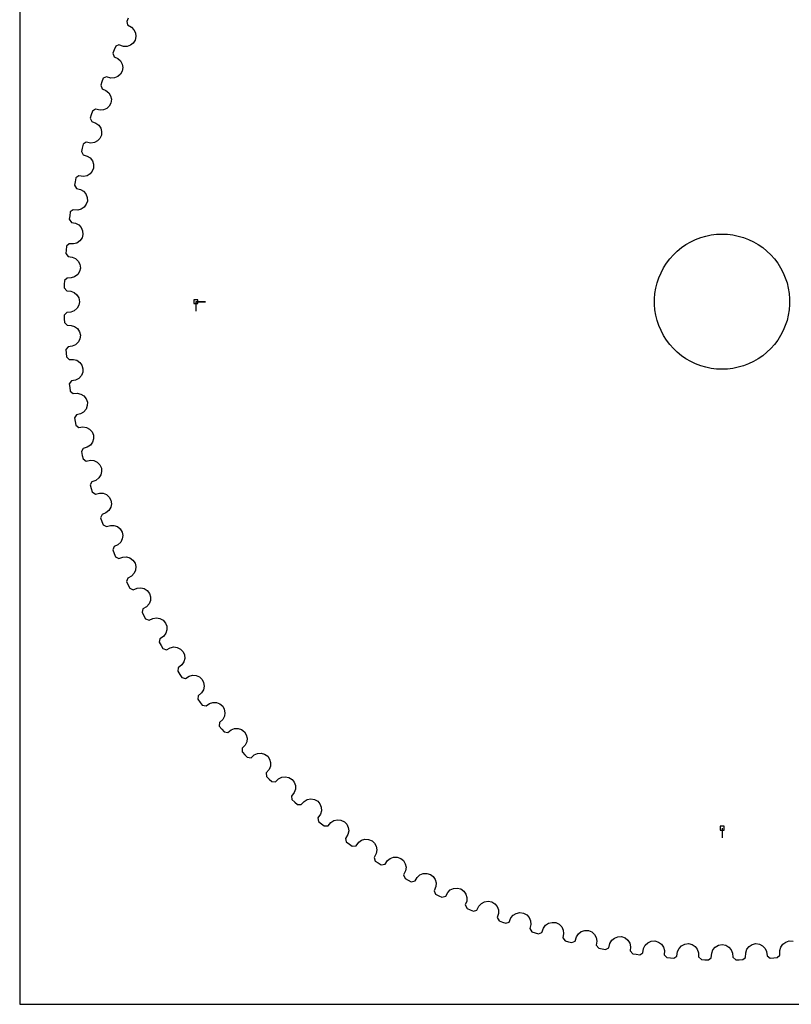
# Model space of a CAD drawing. Extents: x 0 to 216, y 0 to 279.
# Tile 1 of 3: x 0 to 115, y 0 to 147. Entities that reach past the tile are written whole.
import ezdxf

# ---------------------------------------------------------------- set-up
doc = ezdxf.new("R2010")
doc.units = 0

msp = doc.modelspace()

# ---------------------------------------------------------------- linework, layer by layer
at = {"layer": 'annotation', "color": 1}
for p, q in [((26.360251, 105.131257), (27.789001, 105.131257)), ((26.360251, 105.131257), (27.789001, 105.131257)), ((27.789001, 105.131257), (26.360251, 105.131257)), ((26.360251, 105.131257), (26.360251, 103.702507)), ((105.131257, 26.360251), (105.131257, 24.931502))]:
    msp.add_line(p, q, dxfattribs=at)
at = {"layer": 'boundary', "color": 5}
for p, q in [((16.238119, 147.531074), (16.015767, 147.056905)), ((16.015767, 147.056905), (16.124703, 146.537589)), ((16.124703, 146.537589), (16.723488, 146.199569)), ((16.723488, 146.199569), (17.104999, 145.820126)), ((17.104999, 145.820126), (17.330463, 145.33849)), ((17.387116, 144.800823), (17.262299, 144.252885)), ((17.330463, 145.33849), (17.387116, 144.800823)), ((14.377158, 143.352418), (14.140887, 142.820736)), ((14.863657, 143.566638), (14.377158, 143.352418)), ((15.538396, 143.335067), (14.863657, 143.566638)), ((16.073619, 143.335455), (15.538396, 143.335067)), ((16.573808, 143.51651), (16.073619, 143.335455)), ((16.974211, 143.832948), (16.573808, 143.51651)), ((17.262299, 144.252885), (16.974211, 143.832948)), ((14.140887, 142.820736), (13.943643, 142.335567)), ((13.943643, 142.335567), (14.124488, 141.782127)), ((14.124488, 141.782127), (14.695256, 141.516406)), ((14.695256, 141.516406), (15.096068, 141.157414)), ((15.096068, 141.157414), (15.346428, 140.688326)), ((15.431203, 140.154292), (15.335224, 139.600541)), ((15.346428, 140.688326), (15.431203, 140.154292)), ((12.501217, 138.55036), (12.293083, 138.006946)), ((12.9758, 138.789789), (12.501217, 138.55036)), ((13.661725, 138.593767), (12.9758, 138.789789)), ((14.19624, 138.622187), (13.661725, 138.593767)), ((14.686201, 138.829187), (14.19624, 138.622187)), ((15.069527, 139.166142), (14.686201, 138.829187)), ((15.335224, 139.600541), (15.069527, 139.166142)), ((12.293083, 138.006946), (12.121467, 137.51213)), ((12.121467, 137.51213), (12.33106, 136.968964)), ((12.33106, 136.968964), (12.914896, 136.733438)), ((12.914896, 136.733438), (13.334069, 136.395919)), ((13.334069, 136.395919), (13.608616, 135.940632)), ((13.608616, 135.940632), (13.721188, 135.411683)), ((13.411703, 134.406042), (13.046555, 134.049452)), ((13.654265, 134.853783), (13.411703, 134.406042)), ((13.721188, 135.411683), (13.654265, 134.853783)), ((10.699691, 133.103203), (10.554224, 132.599981)), ((10.554224, 132.599981), (10.791933, 132.068543)), ((10.879152, 133.656631), (10.699691, 133.103203)), ((11.340495, 133.920598), (10.879152, 133.656631)), ((12.035755, 133.760749), (11.340495, 133.920598)), ((12.568043, 133.817069), (12.035755, 133.760749)), ((13.046555, 134.049452), (12.568043, 133.817069)), ((10.791933, 132.068543), (11.387391, 131.863934)), ((11.387391, 131.863934), (11.823587, 131.548825)), ((11.823587, 131.548825), (12.121576, 131.108481)), ((12.224083, 130.025471), (12.005303, 129.565683)), ((12.121576, 131.108481), (12.261744, 130.586172)), ((12.261744, 130.586172), (12.224083, 130.025471)), ((9.515446, 128.684758), (9.365179, 128.122679)), ((9.962399, 128.972548), (9.515446, 128.684758)), ((10.665008, 128.849291), (9.962399, 128.972548)), ((11.193648, 128.933366), (10.665008, 128.849291)), ((11.659293, 129.19053), (11.193648, 128.933366)), ((12.005303, 129.565683), (11.659293, 129.19053)), ((9.365179, 128.122679), (9.246273, 127.612611)), ((9.246273, 127.612611), (9.511476, 127.094347)), ((9.511476, 127.094347), (10.116787, 126.921178)), ((10.116787, 126.921178), (10.568855, 126.629311)), ((10.568855, 126.629311), (10.889469, 126.20505)), ((10.889469, 126.20505), (11.056822, 125.690833)), ((11.056822, 125.690833), (11.048525, 125.128991)), ((8.845044, 123.95903), (8.413741, 123.648357)), ((9.553151, 123.872776), (8.845044, 123.95903)), ((10.076686, 123.984442), (9.553151, 123.872776)), ((10.528241, 124.265635), (10.076686, 123.984442)), ((10.854134, 124.658362), (10.528241, 124.265635)), ((11.048525, 125.128991), (10.854134, 124.658362)), ((8.293164, 123.079175), (8.201133, 122.563504)), ((8.201133, 122.563504), (8.493, 122.059871)), ((8.413741, 123.648357), (8.293164, 123.079175)), ((8.493, 122.059871), (9.106619, 121.918555)), ((9.106619, 121.918555), (9.573312, 121.650758)), ((9.573312, 121.650758), (9.915703, 121.243928)), ((9.915703, 121.243928), (10.109732, 120.739257)), ((9.961383, 119.697511), (9.656438, 119.288214)), ((10.130903, 120.177623), (9.961383, 119.697511)), ((10.109732, 120.739257), (10.130903, 120.177623)), ((7.486563, 117.986387), (7.421609, 117.46667)), ((7.577228, 118.561204), (7.486563, 117.986387)), ((7.99165, 118.894048), (7.577228, 118.561204)), ((8.703257, 118.845006), (7.99165, 118.894048)), ((9.22027, 118.983862), (8.703257, 118.845006)), ((9.656438, 119.288214), (9.22027, 118.983862)), ((7.421609, 117.46667), (7.739516, 116.979015)), ((7.739516, 116.979015), (8.359572, 116.87007)), ((8.359572, 116.87007), (8.839751, 116.627072)), ((8.839751, 116.627072), (9.203004, 116.238712)), ((9.203004, 116.238712), (9.423073, 115.744829)), ((9.473603, 115.185094), (9.329431, 114.696761)), ((9.423073, 115.744829), (9.473603, 115.185094)), ((7.404489, 113.79128), (7.007992, 113.437176)), ((8.033665, 113.768941), (7.404489, 113.79128)), ((8.553589, 113.907062), (8.033665, 113.768941)), ((9.024698, 114.24891), (8.553589, 113.907062)), ((9.329431, 114.696761), (9.024698, 114.24891)), ((6.947546, 112.858477), (6.909879, 112.336084)), ((6.909879, 112.336084), (7.252899, 111.865693)), ((7.007992, 113.437176), (6.947546, 112.858477)), ((7.252899, 111.865693), (7.877825, 111.789327)), ((7.877825, 111.789327), (8.370049, 111.571771)), ((8.370049, 111.571771), (8.753111, 111.202968)), ((8.753111, 111.202968), (8.998705, 110.721268)), ((8.998705, 110.721268), (9.07849, 110.164987)), ((8.679242, 109.206588), (8.226653, 108.840555)), ((8.960074, 109.66977), (8.679242, 109.206588)), ((9.07849, 110.164987), (8.960074, 109.66977)), ((6.677777, 107.709349), (6.6675, 107.1857)), ((6.70782, 108.290413), (6.677777, 107.709349)), ((7.085122, 108.664781), (6.70782, 108.290413)), ((7.714717, 108.675406), (7.085122, 108.664781)), ((8.226653, 108.840555), (7.714717, 108.675406)), ((6.6675, 107.1857), (7.034599, 106.733913)), ((7.034599, 106.733913), (7.66274, 106.690345)), ((7.66274, 106.690345), (8.165543, 106.498852)), ((8.165543, 106.498852), (8.56739, 106.150611)), ((8.56739, 106.150611), (8.837989, 105.682416)), ((8.854432, 104.630345), (8.598182, 104.153099)), ((8.837989, 105.682416), (8.946721, 105.131074)), ((8.946721, 105.131074), (8.854432, 104.630345)), ((7.034598, 103.528602), (6.677372, 103.135001)), ((6.677372, 103.135001), (6.677777, 102.553165)), ((7.66274, 103.572169), (7.034598, 103.528602)), ((8.165337, 103.76388), (7.66274, 103.572169)), ((8.598182, 104.153099), (8.165337, 103.76388)), ((6.677777, 102.553165), (6.694897, 102.029693)), ((6.694897, 102.029693), (7.085122, 101.597734)), ((7.085122, 101.597734), (7.714717, 101.587109)), ((7.714717, 101.587109), (8.226864, 101.422188)), ((8.226864, 101.422188), (8.646455, 101.095458)), ((8.646455, 101.095458), (8.941017, 100.642063)), ((8.941017, 100.642063), (9.078605, 100.097164)), ((8.781622, 99.10229), (8.369837, 98.690951)), ((9.012533, 99.592288), (8.781622, 99.10229)), ((9.078605, 100.097164), (9.012533, 99.592288)), ((7.252899, 98.396822), (6.916736, 97.985058)), ((6.916736, 97.985058), (6.947546, 97.404038)), ((6.947546, 97.404038), (6.992056, 96.882173)), ((7.877825, 98.473187), (7.252899, 98.396822)), ((8.369837, 98.690951), (7.877825, 98.473187)), ((6.992056, 96.882173), (7.404489, 96.471235)), ((7.404489, 96.471235), (8.033665, 96.493574)), ((8.033665, 96.493574), (8.553795, 96.355692)), ((8.553795, 96.355692), (8.989888, 96.051364)), ((8.989888, 96.051364), (9.307794, 95.614008)), ((9.434161, 94.569438), (9.229214, 94.068011)), ((9.307794, 95.614008), (9.473706, 95.077058)), ((9.473706, 95.077058), (9.434161, 94.569438)), ((7.739515, 93.2835), (7.425375, 92.854749)), ((7.425375, 92.854749), (7.486564, 92.276128)), ((8.359572, 93.392445), (7.739515, 93.2835)), ((8.839545, 93.63565), (8.359572, 93.392445)), ((9.229214, 94.068011), (8.839545, 93.63565)), ((7.486564, 92.276128), (7.558361, 91.757242)), ((7.558361, 91.757242), (7.99165, 91.368466)), ((7.99165, 91.368466), (8.61875, 91.423664)), ((8.61875, 91.423664), (9.145419, 91.313266)), ((9.145419, 91.313266), (9.596863, 91.032191)), ((9.596863, 91.032191), (9.937292, 90.61208)), ((9.937292, 90.61208), (10.131006, 90.084477)), ((10.131006, 90.084477), (10.118088, 89.575463)), ((9.573106, 88.611861), (9.10662, 88.34396)), ((9.939678, 89.063998), (9.573106, 88.611861)), ((10.118088, 89.575463), (9.939678, 89.063998)), ((8.493, 88.202644), (8.201767, 87.758033)), ((8.201767, 87.758033), (8.293164, 87.18334)), ((8.293164, 87.18334), (8.39194, 86.669019)), ((9.10662, 88.34396), (8.493, 88.202644)), ((8.39194, 86.669019), (8.845044, 86.303485)), ((8.845044, 86.303485), (9.468516, 86.391469)), ((9.468516, 86.391469), (10.000169, 86.308672)), ((10.000169, 86.308672), (10.465621, 86.051563)), ((10.465621, 86.051563), (10.827627, 85.649817)), ((10.827627, 85.649817), (11.048628, 85.133214)), ((10.911014, 84.104106), (10.604283, 83.669841)), ((11.06238, 84.624244), (10.911014, 84.104106)), ((11.048628, 85.133214), (11.06238, 84.624244)), ((9.511476, 83.168168), (9.243853, 82.708886)), ((9.243853, 82.708886), (9.365179, 82.139836)), ((10.116787, 83.341337), (9.511476, 83.168168)), ((10.604283, 83.669841), (10.116787, 83.341337)), ((9.365179, 82.139836), (9.490832, 81.631429)), ((9.490832, 81.631429), (9.9624, 81.289966)), ((9.9624, 81.289966), (10.580373, 81.410531)), ((10.580373, 81.410531), (11.115654, 81.355644)), ((11.115654, 81.355644), (11.593968, 81.123333)), ((11.593968, 81.123333), (11.976424, 80.741095)), ((11.976424, 80.741095), (12.224192, 80.236733)), ((12.264632, 79.729142), (12.140607, 79.201806)), ((12.224192, 80.236733), (12.264632, 79.729142)), ((10.791934, 78.193972), (10.548713, 77.721279)), ((11.387391, 78.398581), (10.791934, 78.193972)), ((11.856964, 78.752111), (11.387391, 78.398581)), ((12.140607, 79.201806), (11.856964, 78.752111)), ((10.548713, 77.721279), (10.699691, 77.159312)), ((10.699691, 77.159312), (10.851801, 76.658168)), ((10.851801, 76.658168), (11.340495, 76.341917)), ((11.340495, 76.341917), (11.95131, 76.494648)), ((11.95131, 76.494648), (12.488765, 76.467879)), ((12.488765, 76.467879), (12.978603, 76.260884)), ((12.978603, 76.260884), (13.380553, 75.899188)), ((13.380553, 75.899188), (13.654368, 75.40842)), ((13.654368, 75.40842), (13.721299, 74.903711)), ((13.365393, 73.906657), (12.914896, 73.529077)), ((13.625111, 74.370606), (13.365393, 73.906657)), ((13.721299, 74.903711), (13.625111, 74.370606)), ((12.331059, 73.293551), (12.112905, 72.808774)), ((12.112905, 72.808774), (12.293083, 72.255569)), ((12.293083, 72.255569), (12.471131, 71.762933)), ((12.914896, 73.529077), (12.331059, 73.293551)), ((12.471131, 71.762933), (12.9758, 71.472726)), ((12.9758, 71.472726), (13.577798, 71.657205)), ((13.577798, 71.657205), (14.115876, 71.658658)), ((14.115876, 71.658658), (14.615882, 71.477501)), ((14.615882, 71.477501), (15.036199, 71.137384)), ((15.036199, 71.137384), (15.335327, 70.661662)), ((15.360391, 69.623707), (15.12535, 69.146751)), ((15.335327, 70.661662), (15.428577, 70.161061)), ((15.428577, 70.161061), (15.360391, 69.623707)), ((14.124488, 68.480388), (13.932029, 67.984821)), ((13.932029, 67.984821), (14.140887, 67.441779)), ((14.695256, 68.746109), (14.124488, 68.480388)), ((15.12535, 69.146751), (14.695256, 68.746109)), ((14.140887, 67.441779), (14.344454, 66.959208)), ((14.344454, 66.959208), (14.863657, 66.695876)), ((14.863657, 66.695876), (15.455172, 66.911485)), ((15.455172, 66.911485), (15.992422, 66.941156)), ((15.992422, 66.941156), (16.501244, 66.786454)), ((16.501244, 66.786454), (16.938784, 66.468752)), ((16.938784, 66.468752), (17.262402, 66.009318)), ((17.341703, 64.974153), (17.132002, 64.485541)), ((17.262402, 66.009318), (17.381718, 65.514334)), ((17.381718, 65.514334), (17.341703, 64.974153)), ((16.167356, 63.767658), (16.001098, 63.262769)), ((16.723488, 64.062946), (16.167356, 63.767658)), ((17.132002, 64.485541), (16.723488, 64.062946)), ((16.001098, 63.262769), (16.238119, 62.731441)), ((16.238119, 62.731441), (16.46669, 62.260176)), ((16.46669, 62.260176), (16.998858, 62.024238)), ((16.998858, 62.024238), (17.578335, 62.270659)), ((17.578335, 62.270659), (18.113307, 62.328347)), ((18.113307, 62.328347), (18.629494, 62.200414)), ((18.629494, 62.200414), (19.083015, 61.906058)), ((19.083015, 61.906058), (19.430293, 61.464264)), ((19.563692, 60.434634), (19.379768, 59.935707)), ((19.430293, 61.464264), (19.575362, 60.976181)), ((19.575362, 60.976181), (19.563692, 60.434634)), ((18.454045, 59.168335), (18.314429, 58.655455)), ((18.993994, 59.492265), (18.454045, 59.168335)), ((19.379768, 59.935707), (18.993994, 59.492265)), ((18.314429, 58.655455), (18.578964, 58.137206)), ((18.578964, 58.137206), (18.831889, 57.6786)), ((18.831889, 57.6786), (19.375712, 57.470879)), ((19.375712, 57.470879), (19.941502, 57.747183)), ((19.941502, 57.747183), (20.472732, 57.832782)), ((20.472732, 57.832782), (20.994835, 57.73214)), ((20.994835, 57.73214), (21.463193, 57.461953)), ((21.463193, 57.461953), (21.833083, 57.038835)), ((21.833083, 57.038835), (22.003476, 56.558995)), ((22.020209, 56.01759), (21.862675, 55.509786)), ((22.003476, 56.558995), (22.020209, 56.01759)), ((20.978339, 54.694977), (20.865772, 54.175499)), ((21.500546, 55.046814), (20.978339, 54.694977)), ((21.862675, 55.509786), (21.500546, 55.046814)), ((20.865772, 54.175499), (21.15701, 53.671832)), ((21.15701, 53.671832), (21.433623, 53.227025)), ((21.433623, 53.227025), (21.98758, 53.048051)), ((21.98758, 53.048051), (22.538115, 53.35361)), ((22.538115, 53.35361), (23.064156, 53.466909)), ((23.064156, 53.466909), (23.590825, 53.393766)), ((23.590825, 53.393766), (24.07267, 53.148378)), ((24.07267, 53.148378), (24.464252, 52.745283)), ((24.464252, 52.745283), (24.659501, 52.274977)), ((24.704498, 51.735212), (24.5738, 51.219836)), ((24.659501, 52.274977), (24.704498, 51.735212)), ((23.733391, 50.359922), (23.648056, 49.835249)), ((24.272667, 50.776304), (23.733391, 50.359922)), ((24.5738, 51.219836), (24.272667, 50.776304)), ((23.648056, 49.835249), (23.965281, 49.347465)), ((23.965281, 49.347465), (24.264833, 48.91781)), ((24.264833, 48.91781), (24.827396, 48.768092)), ((24.827396, 48.768092), (25.361114, 49.10198)), ((25.361114, 49.10198), (25.880523, 49.242669)), ((25.880523, 49.242669), (26.410312, 49.197123)), ((26.410312, 49.197123), (26.904395, 48.977363)), ((26.904395, 48.977363), (27.316415, 48.595228)), ((27.316415, 48.595228), (27.536029, 48.135894)), ((27.609269, 47.599178), (27.505681, 47.077723)), ((27.536029, 48.135894), (27.609269, 47.599178)), ((26.711414, 46.1749), (26.653768, 45.646534)), ((27.228189, 46.618983), (26.711414, 46.1749)), ((27.505681, 47.077723), (27.228189, 46.618983)), ((26.653768, 45.646534), (26.996013, 45.176033)), ((26.996013, 45.176033), (27.317657, 44.762565)), ((27.317657, 44.762565), (27.88728, 44.64252)), ((27.88728, 44.64252), (28.402747, 45.003902)), ((28.402747, 45.003902), (28.914156, 45.171576)), ((28.914156, 45.171576), (29.445603, 45.153832)), ((29.445603, 45.153832), (29.950478, 44.960221)), ((29.950478, 44.960221), (30.382005, 44.600183)), ((30.382005, 44.600183), (30.625321, 44.152971)), ((30.650396, 43.094653), (30.397241, 42.622049)), ((30.625321, 44.152971), (30.726536, 43.620802)), ((30.726536, 43.620802), (30.650396, 43.094653)), ((29.904417, 42.151526), (29.874441, 41.620803)), ((29.874441, 41.620803), (30.241001, 41.168852)), ((30.397241, 42.622049), (29.904417, 42.151526)), ((31.654789, 41.070699), (32.15666, 41.264825)), ((32.15666, 41.264825), (32.688307, 41.274993)), ((32.688307, 41.274993), (33.202629, 41.108052)), ((30.241001, 41.168852), (30.583706, 40.772916)), ((30.583706, 40.772916), (31.158835, 40.682751)), ((31.158835, 40.682751), (31.654789, 41.070699)), ((33.202629, 41.108052), (33.652311, 40.771154)), ((33.652311, 40.771154), (33.918778, 40.337228)), ((33.918778, 40.337228), (34.047687, 39.811113)), ((34.047687, 39.811113), (33.999191, 39.281624)), ((33.771158, 38.796406), (33.303586, 38.300816)), ((33.999191, 39.281624), (33.771158, 38.796406)), ((33.303586, 38.300816), (33.301458, 37.769226)), ((33.301458, 37.769226), (33.333048, 37.71936)), ((33.333048, 37.71936), (33.691117, 37.337122)), ((33.691117, 37.337122), (34.054158, 36.959552)), ((34.054158, 36.959552), (34.633223, 36.899685)), ((34.633223, 36.899685), (35.108121, 37.31305)), ((35.108121, 37.31305), (35.599091, 37.533221)), ((35.599091, 37.533221), (36.129498, 37.571095)), ((36.129498, 37.571095), (36.65191, 37.431332)), ((36.65191, 37.431332), (37.118609, 37.118403)), ((37.118609, 37.118403), (37.407421, 36.69906)), ((37.542975, 35.64914), (37.340639, 35.152634)), ((37.407421, 36.69906), (37.563723, 36.180394)), ((37.563723, 36.180394), (37.542975, 35.64914)), ((37.340639, 35.152634), (36.899684, 34.633223)), ((36.899684, 34.633223), (36.925381, 34.10228)), ((36.925381, 34.10228), (37.337121, 33.691117)), ((38.753399, 33.741229), (39.232234, 33.986818)), ((39.232234, 33.986818), (39.759939, 34.052396)), ((39.759939, 34.052396), (40.288892, 33.940127)), ((40.288892, 33.940127), (40.771359, 33.652105)), ((37.337121, 33.691117), (37.719359, 33.333048)), ((37.719359, 33.333048), (38.300816, 33.303586)), ((38.300816, 33.303586), (38.753399, 33.741229)), ((40.771359, 33.652105), (41.081682, 33.248403)), ((41.081682, 33.248403), (41.264908, 32.738664)), ((41.264908, 32.738664), (41.272032, 32.207041)), ((41.095947, 31.700651), (40.682751, 31.158835)), ((40.682751, 31.158835), (40.73625, 30.630008)), ((41.272032, 32.207041), (41.095947, 31.700651)), ((40.73625, 30.630008), (41.168852, 30.241001)), ((41.168852, 30.241001), (41.569349, 29.903382)), ((41.569349, 29.903382), (42.151526, 29.904418)), ((42.151526, 29.904418), (42.580666, 30.365097)), ((42.580666, 30.365097), (43.045912, 30.635381)), ((43.045912, 30.635381), (43.569469, 30.72855)), ((43.569469, 30.72855), (44.103605, 30.644095)), ((44.103605, 30.644095), (44.600499, 30.381696)), ((44.600499, 30.381696), (44.931578, 29.994827)), ((44.931578, 29.994827), (45.141194, 29.495361)), ((45.141194, 29.495361), (45.176057, 28.964794)), ((45.026734, 28.449918), (44.64252, 27.88728)), ((45.176057, 28.964794), (45.026734, 28.449918)), ((44.64252, 27.88728), (44.72356, 27.361872)), ((44.72356, 27.361872), (45.176032, 26.996013)), ((45.176032, 26.996013), (45.593655, 26.679972)), ((45.593655, 26.679972), (46.1749, 26.711413)), ((46.1749, 26.711413), (46.579344, 27.193979)), ((46.579344, 27.193979), (47.029856, 27.488232)), ((47.029856, 27.488232), (47.547805, 27.608597)), ((47.547805, 27.608597), (48.085575, 27.552248)), ((48.085575, 27.552248), (48.595543, 27.316203)), ((48.595543, 27.316203), (48.946356, 26.947198)), ((48.946356, 26.947198), (49.181865, 26.459354)), ((49.122312, 25.409396), (48.768092, 24.827396)), ((49.2445, 25.931422), (49.122312, 25.409396)), ((49.181865, 26.459354), (49.2445, 25.931422)), ((48.768092, 24.827396), (48.876545, 24.307007)), ((48.876545, 24.307007), (49.347465, 23.965281)), ((49.347465, 23.965281), (49.781063, 23.671446)), ((49.781063, 23.671446), (50.359922, 23.733391)), ((50.359922, 23.733391), (50.738526, 24.236395)), ((50.738526, 24.236395), (51.172959, 24.55389)), ((51.172959, 24.55389), (51.683956, 24.701228)), ((51.683956, 24.701228), (52.223906, 24.673111)), ((52.223906, 24.673111), (52.745598, 24.464046)), ((52.745598, 24.464046), (53.115216, 24.113871)), ((53.115216, 24.113871), (53.375906, 23.639043)), ((53.375906, 23.639043), (53.466086, 23.11503)), ((53.371369, 22.587385), (53.048051, 21.98758)), ((53.466086, 23.11503), (53.371369, 22.587385)), ((53.048051, 21.98758), (53.227025, 21.433623)), ((53.227025, 21.433623), (53.671832, 21.157011)), ((53.671832, 21.157011), (54.120163, 20.886303)), ((54.120163, 20.886303), (54.694976, 20.978339)), ((54.694976, 20.978339), (55.046814, 21.500546)), ((55.046814, 21.500546), (55.464019, 21.840351)), ((55.464019, 21.840351), (55.966511, 22.01425)), ((55.966511, 22.01425), (56.507293, 22.014353)), ((56.507293, 22.014353), (57.03915, 21.832878)), ((57.03915, 21.832878), (57.426627, 21.502611)), ((57.426627, 21.502611), (57.711847, 21.042061)), ((57.711847, 21.042061), (57.82926, 20.523486)), ((57.762364, 19.991607), (57.470879, 19.375712)), ((57.470879, 19.375712), (57.6786, 18.831825)), ((57.82926, 20.523486), (57.762364, 19.991607)), ((59.492264, 18.993995), (59.891207, 19.355067)), ((59.891207, 19.355067), (60.383946, 19.555007)), ((60.383946, 19.555007), (60.923896, 19.583536)), ((60.923896, 19.583536), (61.464573, 19.430087)), ((61.464573, 19.430087), (61.868771, 19.120531)), ((57.6786, 18.831825), (58.137205, 18.578964)), ((58.137205, 18.578964), (58.599126, 18.332026)), ((58.599126, 18.332026), (59.168335, 18.454045)), ((59.168335, 18.454045), (59.492264, 18.993995)), ((61.868771, 19.120531), (62.177668, 18.675574)), ((62.177668, 18.675574), (62.322167, 18.163823)), ((62.322167, 18.163823), (62.283144, 17.629194)), ((62.283144, 17.629194), (62.024238, 16.998858)), ((62.024238, 16.998858), (62.260176, 16.46669)), ((62.260176, 16.46669), (62.731441, 16.238119)), ((62.731441, 16.238119), (63.20561, 16.015767)), ((63.767658, 16.167356), (64.062946, 16.723488)), ((64.062946, 16.723488), (64.442389, 17.104999)), ((64.442389, 17.104999), (64.924024, 17.330464)), ((64.924024, 17.330464), (65.461692, 17.387116)), ((65.461692, 17.387116), (66.009629, 17.262299)), ((66.009629, 17.262299), (66.468652, 16.938573)), ((66.468652, 16.938573), (66.786144, 16.501032)), ((66.786144, 16.501032), (66.940844, 15.992319)), ((63.20561, 16.015767), (63.767658, 16.167356)), ((66.911485, 15.455172), (66.695876, 14.863657)), ((66.695876, 14.863657), (66.959311, 14.344454)), ((66.940844, 15.992319), (66.911485, 15.455172)), ((68.746109, 14.695256), (69.105101, 15.096067)), ((69.105101, 15.096067), (69.574189, 15.346428)), ((69.574189, 15.346428), (70.108222, 15.431203)), ((70.108222, 15.431203), (70.661974, 15.335225)), ((70.661974, 15.335225), (71.137281, 15.035994)), ((71.137281, 15.035994), (71.477186, 14.615671)), ((66.959311, 14.344454), (67.441779, 14.140887)), ((67.441779, 14.140887), (67.926948, 13.943643)), ((67.926948, 13.943643), (68.439915, 14.079618)), ((68.439915, 14.079618), (68.746109, 14.695256)), ((71.657204, 13.577798), (71.472725, 12.9758)), ((71.477186, 14.615671), (71.658343, 14.115774)), ((71.658343, 14.115774), (71.657204, 13.577798)), ((73.529077, 12.914896), (73.866596, 13.334069)), ((73.866596, 13.334069), (74.321882, 13.608616)), ((74.321882, 13.608616), (74.850832, 13.721188)), ((74.850832, 13.721188), (75.408732, 13.654265)), ((75.408732, 13.654265), (75.899085, 13.380347)), ((75.899085, 13.380347), (76.260572, 12.978398)), ((71.472725, 12.9758), (71.763036, 12.471131)), ((71.763036, 12.471131), (72.255569, 12.293083)), ((72.255569, 12.293083), (72.750385, 12.121467)), ((72.750385, 12.121467), (73.255497, 12.284166)), ((73.255497, 12.284166), (73.529077, 12.914896)), ((76.260572, 12.978398), (76.467567, 12.488663)), ((76.494648, 11.951311), (76.341917, 11.340495)), ((76.467567, 12.488663), (76.494648, 11.951311)), ((78.398581, 11.387391), (78.71369, 11.823587)), ((78.71369, 11.823587), (79.154034, 12.121576)), ((79.154034, 12.121576), (79.676343, 12.261744)), ((79.676343, 12.261744), (80.237043, 12.224083)), ((80.237043, 12.224083), (80.74099, 11.976206)), ((80.74099, 11.976206), (81.123022, 11.593762)), ((76.341917, 11.340495), (76.658168, 10.851801)), ((76.658168, 10.851801), (77.159312, 10.699691)), ((77.159312, 10.699691), (77.662534, 10.554224)), ((77.662534, 10.554224), (78.158416, 10.743098)), ((78.158416, 10.743098), (78.398581, 11.387391)), ((81.123022, 11.593762), (81.355436, 11.115551)), ((81.41053, 10.580373), (81.289966, 9.962399)), ((81.355436, 11.115551), (81.41053, 10.580373)), ((83.341337, 10.116787), (83.633204, 10.568855)), ((83.633204, 10.568855), (84.057465, 10.889469)), ((84.057465, 10.889469), (84.571682, 11.056822)), ((84.571682, 11.056822), (85.133524, 11.048525)), ((85.133524, 11.048525), (85.649817, 10.827415)), ((85.649817, 10.827415), (86.051252, 10.465409)), ((86.051252, 10.465409), (86.308465, 10.000067)), ((81.289966, 9.962399), (81.631429, 9.490832)), ((81.631429, 9.490832), (82.139836, 9.365179)), ((82.139836, 9.365179), (82.649904, 9.246273)), ((82.649904, 9.246273), (83.135227, 9.460855)), ((83.135227, 9.460855), (83.341337, 10.116787)), ((86.391469, 9.468516), (86.303485, 8.845044)), ((86.303485, 8.845044), (86.669018, 8.391941)), ((86.308465, 10.000067), (86.391469, 9.468516)), ((88.172399, 8.440755), (88.34396, 9.10662)), ((88.34396, 9.10662), (88.611756, 9.573312)), ((88.611756, 9.573312), (89.018587, 9.915703)), ((89.018587, 9.915703), (89.523258, 10.109732)), ((89.523258, 10.109732), (90.084892, 10.130903)), ((90.084892, 10.130903), (90.611977, 9.937086)), ((90.611977, 9.937086), (91.031879, 9.596555)), ((91.031879, 9.596555), (91.312956, 9.145316)), ((91.312956, 9.145316), (91.423664, 8.61875)), ((93.392445, 8.359572), (93.635443, 8.839751)), ((93.635443, 8.839751), (94.023803, 9.203004)), ((94.023803, 9.203004), (94.517686, 9.423073)), ((94.517686, 9.423073), (95.077421, 9.473603)), ((95.077421, 9.473603), (95.613935, 9.307588)), ((95.613935, 9.307588), (96.051104, 8.989579)), ((96.051104, 8.989579), (96.355453, 8.553589)), ((99.059547, 8.753111), (99.541247, 8.998705)), ((99.541247, 8.998705), (100.097528, 9.07849)), ((100.097528, 9.07849), (100.642001, 8.940811)), ((100.642001, 8.940811), (101.095209, 8.646146)), ((104.580099, 8.837989), (105.131441, 8.946721)), ((105.131441, 8.946721), (105.682366, 8.837783)), ((109.167056, 8.646455), (109.620452, 8.941017)), ((109.620452, 8.941017), (110.16535, 9.078605)), ((110.16535, 9.078605), (110.721226, 8.998499)), ((110.721226, 8.998499), (111.20275, 8.752802)), ((113.906823, 8.553795), (114.211151, 8.989887)), ((114.211151, 8.989887), (114.648506, 9.307794)), ((114.648506, 9.307794), (115.185457, 9.473706)), ((115.185457, 9.473706), (115.744726, 9.422861)), ((86.669018, 8.391941), (87.18334, 8.293164)), ((87.18334, 8.293164), (87.699011, 8.201133)), ((87.699011, 8.201133), (88.172399, 8.440755)), ((91.423664, 8.61875), (91.368467, 7.99165)), ((91.368467, 7.99165), (91.757242, 7.558361)), ((91.757242, 7.558361), (92.276128, 7.486564)), ((92.276128, 7.486564), (92.795845, 7.421609)), ((92.795845, 7.421609), (93.25603, 7.685727)), ((93.25603, 7.685727), (93.392445, 8.359572)), ((96.355453, 8.553589), (96.493574, 8.033666)), ((96.493574, 8.033666), (96.471234, 7.404489)), ((96.471234, 7.404489), (96.882194, 6.992056)), ((98.372218, 7.19776), (98.473187, 7.877825)), ((98.473187, 7.877825), (98.690744, 8.370049)), ((98.690744, 8.370049), (99.059547, 8.753111)), ((101.095209, 8.646146), (101.42196, 8.226653)), ((101.42196, 8.226653), (101.587109, 7.714717)), ((101.587109, 7.714717), (101.597734, 7.085123)), ((103.506919, 6.978228), (103.57217, 7.66274)), ((103.57217, 7.66274), (103.763663, 8.165543)), ((103.763663, 8.165543), (104.111904, 8.56739)), ((104.111904, 8.56739), (104.580099, 8.837989)), ((105.682366, 8.837783), (106.150377, 8.567184)), ((106.150377, 8.567184), (106.498634, 8.165338)), ((106.498634, 8.165338), (106.690345, 7.66274)), ((106.690345, 7.66274), (106.733913, 7.034599)), ((108.64608, 7.027727), (108.675406, 7.714717)), ((108.675406, 7.714717), (108.840327, 8.226865)), ((108.840327, 8.226865), (109.167056, 8.646455)), ((111.20275, 8.752802), (111.571564, 8.369837)), ((111.571564, 8.369837), (111.789327, 7.877825)), ((111.789327, 7.877825), (111.865693, 7.252899)), ((113.768941, 8.033665), (113.906823, 8.553795)), ((113.775607, 7.346138), (113.768941, 8.033665)), ((96.882194, 6.992056), (97.404038, 6.947546)), ((97.404038, 6.947546), (97.926431, 6.909879)), ((97.926431, 6.909879), (98.372218, 7.19776)), ((101.597734, 7.085123), (102.029704, 6.694897)), ((102.029704, 6.694897), (102.553165, 6.677777)), ((102.553165, 6.677777), (103.076815, 6.6675)), ((103.076815, 6.6675), (103.506919, 6.978228)), ((106.733913, 7.034599), (107.185721, 6.6675)), ((107.185721, 6.6675), (107.709349, 6.677777)), ((107.709349, 6.677777), (108.232822, 6.694897)), ((108.232822, 6.694897), (108.64608, 7.027727)), ((111.865693, 7.252899), (112.336105, 6.909879)), ((112.336105, 6.909879), (112.858477, 6.947546)), ((112.858477, 6.947546), (113.380341, 6.992056)), ((113.380341, 6.992056), (113.775607, 7.346138))]:
    msp.add_line(p, q, dxfattribs=at)
at = {"layer": 'frame', "color": 5}
for p, q in [((0, 279.4), (0, 0)), ((0, 0), (215.9, 0))]:
    msp.add_line(p, q, dxfattribs=at)
at = {"layer": 'hole', "color": 5}
for p, q in [((101.927762, 114.726905), (102.710274, 114.953561)), ((102.710274, 114.953561), (103.508494, 115.116521)), ((103.508494, 115.116521), (104.317236, 115.214716)), ((104.317236, 115.214716), (105.131257, 115.247525)), ((105.131257, 115.247525), (105.945279, 115.214717)), ((105.945279, 115.214717), (106.754021, 115.116521)), ((106.754021, 115.116521), (107.552241, 114.953561)), ((107.552241, 114.953561), (108.334752, 114.726905)), ((99.053985, 113.218637), (99.72446, 113.681422)), ((99.72446, 113.681422), (100.429994, 114.088771)), ((100.429994, 114.088771), (101.166023, 114.438015)), ((101.166023, 114.438015), (101.927762, 114.726905)), ((108.334752, 114.726905), (109.096491, 114.438015)), ((109.096491, 114.438015), (109.83252, 114.088771)), ((109.83252, 114.088771), (110.538054, 113.681422)), ((110.538054, 113.681422), (111.208529, 113.218637)), ((97.295145, 111.529241), (97.835385, 112.139039)), ((97.835385, 112.139039), (98.422928, 112.703392)), ((98.422928, 112.703392), (99.053985, 113.218637)), ((111.208529, 113.218637), (111.839587, 112.703392)), ((111.839587, 112.703392), (112.42713, 112.139039)), ((112.42713, 112.139039), (112.96737, 111.529241)), ((96.37031, 110.189391), (96.805736, 110.877951)), ((96.805736, 110.877951), (97.295145, 111.529241)), ((112.96737, 111.529241), (113.456779, 110.877951)), ((113.456779, 110.877951), (113.892204, 110.189391)), ((95.672382, 108.718538), (95.991714, 109.468023)), ((95.991714, 109.468023), (96.37031, 110.189391)), ((113.892204, 110.189391), (114.270801, 109.468024)), ((114.270801, 109.468024), (114.590133, 108.718538)), ((95.219432, 107.15477), (95.414401, 107.945779)), ((95.414401, 107.945779), (95.672382, 108.718538)), ((114.590133, 108.718538), (114.848114, 107.945779)), ((114.848114, 107.945779), (115.043083, 107.15477)), ((95.023197, 105.538597), (95.088751, 106.350636)), ((95.088751, 106.350636), (95.219432, 107.15477)), ((115.043083, 107.15477), (115.173764, 106.350636)), ((115.173764, 106.350636), (115.239317, 105.538598)), ((26.646001, 105.417007), (26.074501, 105.417007)), ((26.074501, 105.417007), (26.074501, 104.845507)), ((26.074501, 104.845507), (26.646001, 104.845507)), ((26.646001, 104.845507), (26.646001, 105.417007)), ((95.023197, 104.723918), (95.023197, 105.538597)), ((95.088751, 103.911879), (95.023197, 104.723918)), ((115.239317, 104.723917), (115.173764, 103.911879)), ((115.239317, 105.538598), (115.239317, 104.723917)), ((95.219432, 103.107744), (95.088751, 103.911879)), ((115.173764, 103.911879), (115.043083, 103.107744)), ((95.414401, 102.316736), (95.219432, 103.107744)), ((95.672382, 101.543977), (95.414401, 102.316736)), ((114.848114, 102.316735), (114.590133, 101.543977)), ((115.043083, 103.107744), (114.848114, 102.316735)), ((95.991714, 100.794491), (95.672382, 101.543977)), ((96.37031, 100.073124), (95.991714, 100.794491)), ((114.2708, 100.794492), (113.892204, 100.073124)), ((114.590133, 101.543977), (114.2708, 100.794492)), ((96.805736, 99.384564), (96.37031, 100.073124)), ((97.295145, 98.733274), (96.805736, 99.384564)), ((97.835385, 98.123476), (97.295145, 98.733274)), ((112.96737, 98.733274), (112.42713, 98.123476)), ((113.456779, 99.384564), (112.96737, 98.733274)), ((113.892204, 100.073124), (113.456779, 99.384564)), ((98.422928, 97.559123), (97.835385, 98.123476)), ((99.053985, 97.043878), (98.422928, 97.559123)), ((111.839587, 97.559123), (111.20853, 97.043878)), ((112.42713, 98.123476), (111.839587, 97.559123)), ((99.724461, 96.581093), (99.053985, 97.043878)), ((100.429994, 96.173744), (99.724461, 96.581093)), ((101.166023, 95.8245), (100.429994, 96.173744)), ((101.927762, 95.53561), (101.166023, 95.8245)), ((109.096492, 95.8245), (108.334752, 95.53561)), ((109.83252, 96.173744), (109.096492, 95.8245)), ((110.538054, 96.581093), (109.83252, 96.173744)), ((111.20853, 97.043878), (110.538054, 96.581093)), ((102.710274, 95.308954), (101.927762, 95.53561)), ((103.508494, 95.145994), (102.710274, 95.308954)), ((104.317236, 95.047798), (103.508494, 95.145994)), ((105.131257, 95.01499), (104.317236, 95.047798)), ((105.945279, 95.047799), (105.131257, 95.01499)), ((106.754021, 95.145994), (105.945279, 95.047799)), ((107.552241, 95.308954), (106.754021, 95.145994)), ((108.334752, 95.53561), (107.552241, 95.308954)), ((105.417007, 26.646001), (104.845507, 26.646001)), ((104.845507, 26.646001), (104.845507, 26.074501)), ((105.417007, 26.074501), (105.417007, 26.646001)), ((104.845507, 26.074501), (105.417007, 26.074501))]:
    msp.add_line(p, q, dxfattribs=at)

doc.saveas('drawing.dxf')
